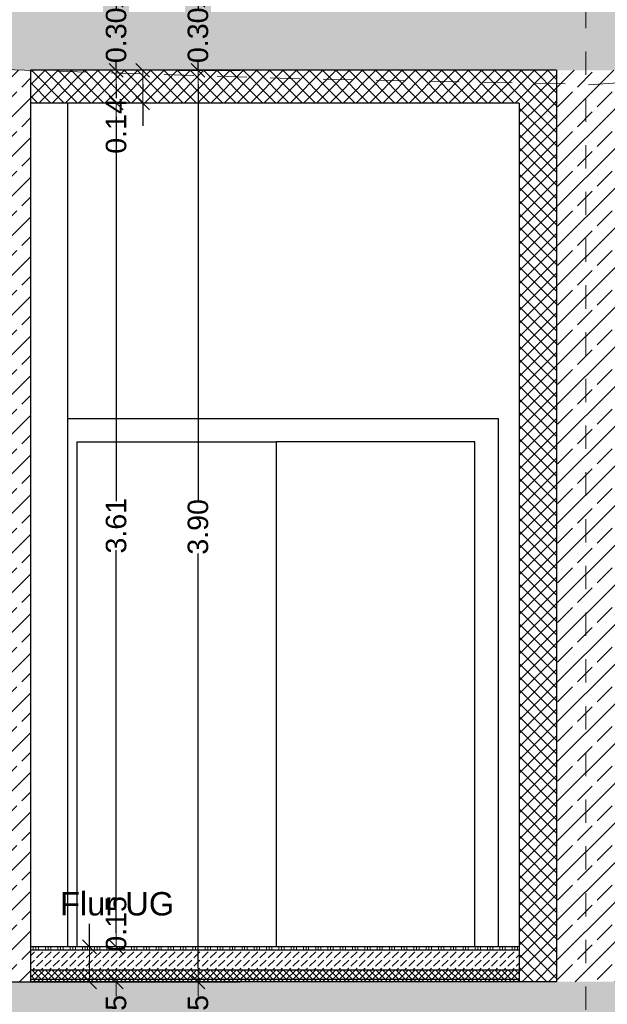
# Model space of a CAD drawing. Header units: metres. Extents: x -14.6 to 48.9, y -22.2 to 2.8.
# Tile 14 of 79: x 5.1 to 7.6, y -14.7 to -10.4. Entities that reach past the tile are written whole.
import ezdxf

# ---------------------------------------------------------------- set-up
doc = ezdxf.new("R2010")
doc.units = ezdxf.units.M
doc.header["$LTSCALE"] = 0.4
doc.header["$MEASUREMENT"] = 0
doc.linetypes.add('Raster', pattern=[0.2, 0.1, -0.05, 0, -0.05])
doc.linetypes.add('Strichlinie_ lang', pattern=[0.529167, 0.3175, -0.211667])
doc.layers.get('0').update_dxf_attribs({"color": 8, "lineweight": 9})
doc.layers.get('Defpoints').update_dxf_attribs({"color": 8, "lineweight": 9})
for name, color, linetype in [('Neubau__ GHIW - Perimeterdämmung', 8, 'Continuous'), ('Neubau__ GHIW - Perimeterdämmung Wand', 8, 'Continuous'), ('Neubau_A-Bodenplatte', 8, 'Continuous'), ('Neubau_A-Decken', 8, 'Continuous'), ('Neubau_A-STB Wände', 8, 'Continuous'), ('Neubau_B-Bodenaufbau', 8, 'Continuous'), ('Neubau_R-Konstruktionsraster gross', 33, 'Continuous'), ('Neubau_T-Bemaßung', 8, 'Continuous'), ('Neubau_T-Text', 8, 'Continuous')]:
    doc.layers.add(name, color=color, linetype=linetype)
doc.layers.add('S-Linien _ Schraffuren.2D', color=8, linetype='Continuous', lineweight=9)
doc.styles.add('ERSTELLTER_STIL_2', font='arial.ttf')
doc.dimstyles.new('ERSTELLTER_STIL__1', dxfattribs={"dimtxt": 0.0875, "dimasz": 0.059375, "dimexe": 0.18, "dimexo": 0.0625, "dimgap": 0, "dimtad": 1, "dimzin": 0, "dimdsep": 46, "dimtxsty": 'ERSTELLTER_STIL_2', "dimblk": 'ARROWHEAD_6', "dimblk1": 'ARROWHEAD_6', "dimblk2": 'ARROWHEAD_6', "dimcen": 0.09, "dimclrd": 7, "dimclre": 7, "dimclrt": 7, "dimazin": 0, "dimtfac": 1, "dimtdec": 4, "dimtmove": 0, "dimatfit": 3, "dimfxl": 1, "dimtolj": 1, "dimtzin": 0, "dimarcsym": 0})
pattern_1 = [(45, (-364.88789, -10.175), (-0.084852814, 0.084852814), []), (45, (-364.93032, -10.13257), (-0.084852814, 0.084852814), [0.09, -0.03])]
pattern_2 = [(45, (-364.88789, -10.175), (-0.0282842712, 0.0282842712), []), (135, (-364.88789, -10.175), (0.0282842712, 0.0282842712), [])]

# ---------------------------------------------------------------- blocks, each defined once
blk = doc.blocks.new('*X265', base_point=(3718.7656, 0))
at = {"layer": 'Neubau_B-Bodenaufbau', "color": 7, "linetype": 'Continuous', "lineweight": 9}
for p, q in [((4088.8156, -4.23), (4088.8156, -4.245)), ((4088.8269, -4.23), (4088.8269, -4.245)), ((4088.8381, -4.23), (4088.8381, -4.245)), ((4088.8681, -4.23), (4088.8681, -4.245)), ((4088.8794, -4.23), (4088.8794, -4.245)), ((4088.8906, -4.23), (4088.8906, -4.245)), ((4088.9206, -4.23), (4088.9206, -4.245)), ((4088.9319, -4.23), (4088.9319, -4.245)), ((4088.9431, -4.23), (4088.9431, -4.245)), ((4088.9731, -4.23), (4088.9731, -4.245)), ((4088.9844, -4.23), (4088.9844, -4.245)), ((4088.9956, -4.23), (4088.9956, -4.245)), ((4089.0256, -4.23), (4089.0256, -4.245)), ((4089.0369, -4.23), (4089.0369, -4.245)), ((4089.0481, -4.23), (4089.0481, -4.245)), ((4089.0781, -4.23), (4089.0781, -4.245)), ((4089.0894, -4.23), (4089.0894, -4.245)), ((4089.1006, -4.23), (4089.1006, -4.245)), ((4089.1306, -4.23), (4089.1306, -4.245)), ((4089.1419, -4.23), (4089.1419, -4.245)), ((4089.1531, -4.23), (4089.1531, -4.245)), ((4089.1831, -4.23), (4089.1831, -4.245)), ((4089.1944, -4.23), (4089.1944, -4.245)), ((4089.2056, -4.23), (4089.2056, -4.245)), ((4089.2356, -4.23), (4089.2356, -4.245)), ((4089.2469, -4.23), (4089.2469, -4.245)), ((4089.2581, -4.23), (4089.2581, -4.245)), ((4089.2881, -4.23), (4089.2881, -4.245)), ((4089.2994, -4.23), (4089.2994, -4.245)), ((4089.3106, -4.23), (4089.3106, -4.245)), ((4089.3406, -4.23), (4089.3406, -4.245)), ((4089.3519, -4.23), (4089.3519, -4.245)), ((4089.3631, -4.23), (4089.3631, -4.245)), ((4089.3931, -4.23), (4089.3931, -4.245)), ((4089.4044, -4.23), (4089.4044, -4.245)), ((4089.4156, -4.23), (4089.4156, -4.245)), ((4089.4456, -4.23), (4089.4456, -4.245)), ((4089.4569, -4.23), (4089.4569, -4.245)), ((4089.4681, -4.23), (4089.4681, -4.245)), ((4089.4981, -4.23), (4089.4981, -4.245)), ((4089.5094, -4.23), (4089.5094, -4.245)), ((4089.5206, -4.23), (4089.5206, -4.245)), ((4089.5506, -4.23), (4089.5506, -4.245)), ((4089.5619, -4.23), (4089.5619, -4.245)), ((4089.5731, -4.23), (4089.5731, -4.245)), ((4089.6031, -4.23), (4089.6031, -4.245)), ((4089.6144, -4.23), (4089.6144, -4.245)), ((4089.6256, -4.23), (4089.6256, -4.245)), ((4089.6556, -4.23), (4089.6556, -4.245)), ((4089.6669, -4.23), (4089.6669, -4.245)), ((4089.6781, -4.23), (4089.6781, -4.245)), ((4089.7081, -4.23), (4089.7081, -4.245)), ((4089.7194, -4.23), (4089.7194, -4.245)), ((4089.7306, -4.23), (4089.7306, -4.245)), ((4089.7606, -4.23), (4089.7606, -4.245)), ((4089.7719, -4.23), (4089.7719, -4.245)), ((4089.7831, -4.23), (4089.7831, -4.245)), ((4089.8131, -4.23), (4089.8131, -4.245)), ((4089.8244, -4.23), (4089.8244, -4.245)), ((4089.8356, -4.23), (4089.8356, -4.245)), ((4089.8656, -4.23), (4089.8656, -4.245)), ((4089.8769, -4.23), (4089.8769, -4.245)), ((4089.8881, -4.23), (4089.8881, -4.245)), ((4089.9181, -4.23), (4089.9181, -4.245)), ((4089.9294, -4.23), (4089.9294, -4.245)), ((4089.9406, -4.23), (4089.9406, -4.245)), ((4089.9706, -4.23), (4089.9706, -4.245)), ((4089.9819, -4.23), (4089.9819, -4.245)), ((4089.9931, -4.23), (4089.9931, -4.245)), ((4090.0231, -4.23), (4090.0231, -4.245)), ((4090.0344, -4.23), (4090.0344, -4.245)), ((4090.0456, -4.23), (4090.0456, -4.245)), ((4090.0756, -4.23), (4090.0756, -4.245)), ((4090.0869, -4.23), (4090.0869, -4.245)), ((4090.0981, -4.23), (4090.0981, -4.245)), ((4090.1281, -4.23), (4090.1281, -4.245)), ((4090.1394, -4.23), (4090.1394, -4.245)), ((4090.1506, -4.23), (4090.1506, -4.245)), ((4090.1806, -4.23), (4090.1806, -4.245)), ((4090.1919, -4.23), (4090.1919, -4.245)), ((4090.2031, -4.23), (4090.2031, -4.245)), ((4090.2331, -4.23), (4090.2331, -4.245)), ((4090.2444, -4.23), (4090.2444, -4.245)), ((4090.2556, -4.23), (4090.2556, -4.245)), ((4090.2856, -4.23), (4090.2856, -4.245)), ((4090.2969, -4.23), (4090.2969, -4.245)), ((4090.3081, -4.23), (4090.3081, -4.245)), ((4090.3381, -4.23), (4090.3381, -4.245)), ((4090.3494, -4.23), (4090.3494, -4.245)), ((4090.3606, -4.23), (4090.3606, -4.245)), ((4090.3906, -4.23), (4090.3906, -4.245)), ((4090.4019, -4.23), (4090.4019, -4.245)), ((4090.4131, -4.23), (4090.4131, -4.245)), ((4090.4431, -4.23), (4090.4431, -4.245)), ((4090.4544, -4.23), (4090.4544, -4.245)), ((4090.4656, -4.23), (4090.4656, -4.245)), ((4090.4956, -4.23), (4090.4956, -4.245)), ((4090.5069, -4.23), (4090.5069, -4.245)), ((4090.5181, -4.23), (4090.5181, -4.245)), ((4090.5481, -4.23), (4090.5481, -4.245)), ((4090.5594, -4.23), (4090.5594, -4.245)), ((4090.5706, -4.23), (4090.5706, -4.245)), ((4090.6006, -4.23), (4090.6006, -4.245)), ((4090.6119, -4.23), (4090.6119, -4.245)), ((4090.6231, -4.23), (4090.6231, -4.245)), ((4090.6531, -4.23), (4090.6531, -4.245)), ((4090.6644, -4.23), (4090.6644, -4.245)), ((4090.6756, -4.23), (4090.6756, -4.245)), ((4090.7056, -4.23), (4090.7056, -4.245)), ((4090.7169, -4.23), (4090.7169, -4.245)), ((4090.7281, -4.23), (4090.7281, -4.245)), ((4090.7581, -4.23), (4090.7581, -4.245)), ((4090.7694, -4.23), (4090.7694, -4.245)), ((4090.7806, -4.23), (4090.7806, -4.245)), ((4090.8106, -4.23), (4090.8106, -4.245)), ((4090.8219, -4.23), (4090.8219, -4.245)), ((4090.8331, -4.23), (4090.8331, -4.245)), ((4090.8631, -4.23), (4090.8631, -4.245)), ((4090.8744, -4.23), (4090.8744, -4.245)), ((4090.8856, -4.23), (4090.8856, -4.245))]:
    blk.add_line(p, q, dxfattribs=at)
blk = doc.blocks.new('ARROWHEAD_6')
at = {"color": 0, "linetype": 'Continuous', "lineweight": 0}
for p, q in [((0, 0), (-1, 0)), ((-0.5, -0.5), (0.5, 0.5))]:
    blk.add_line(p, q, dxfattribs=at)
blk = doc.blocks.new('*D305')
at = {"layer": 'Defpoints', "color": 0, "linetype": 'Continuous', "transparency": 16777216}
for p in [(-0.285, -14.555), (5.5166, -14.555), (-0.285, -14.905)]:
    blk.add_point(p, dxfattribs=at)
at = {"layer": 'Neubau_T-Bemaßung', "linetype": 'Continuous', "lineweight": -2, "transparency": 16777216}
for p, q in [((-0.2225, -14.555), (5.6966, -14.555)), ((5.5166, -14.6144), (5.5166, -14.6162)), ((5.5166, -14.8456), (5.5166, -14.8441)), ((-0.2225, -14.905), (5.6966, -14.905))]:
    blk.add_line(p, q, dxfattribs=at)
at = {"layer": 'Neubau_T-Bemaßung', "linetype": 'Continuous', "lineweight": -2, "transparency": 16777216, "xscale": 0.059375, "yscale": 0.059375, "zscale": 0.059375}
for p, rotation in [((5.5166, -14.555), 90), ((5.5166, -14.905), 270)]:
    blk.add_blockref('ARROWHEAD_6', p, dxfattribs=dict(at, rotation=rotation))
at = {"layer": 'Neubau_T-Bemaßung', "linetype": 'Continuous', "transparency": 16777216, "insert": (5.5166, -14.7301), "char_height": 0.0875, "attachment_point": 5, "rotation": 90, "style": 'ERSTELLTER_STIL_2'}
blk.add_mtext('\\A1;0.35', dxfattribs=at)
blk = doc.blocks.new('*D306')
at = {"layer": 'Defpoints', "color": 0, "linetype": 'Continuous', "transparency": 16777216}
for p in [(5.4027, -14.405), (7.24, -14.405), (-0.285, -14.555)]:
    blk.add_point(p, dxfattribs=at)
at = {"layer": 'Neubau_T-Bemaßung', "linetype": 'Continuous', "lineweight": -2, "transparency": 16777216}
for p, q in [((5.4027, -14.405), (5.4027, -14.3072)), ((7.1775, -14.405), (5.2227, -14.405)), ((5.4027, -14.4956), (5.4027, -14.4644)), ((-0.2225, -14.555), (5.5827, -14.555))]:
    blk.add_line(p, q, dxfattribs=at)
at = {"layer": 'Neubau_T-Bemaßung', "linetype": 'Continuous', "lineweight": -2, "transparency": 16777216, "xscale": 0.059375, "yscale": 0.059375, "zscale": 0.059375}
for p, rotation in [((5.4027, -14.405), 90), ((5.4027, -14.555), 270)]:
    blk.add_blockref('ARROWHEAD_6', p, dxfattribs=dict(at, rotation=rotation))
at = {"layer": 'Neubau_T-Bemaßung', "linetype": 'Continuous', "transparency": 16777216, "insert": (5.5166, -14.3072), "char_height": 0.0875, "attachment_point": 5, "rotation": 90, "style": 'ERSTELLTER_STIL_2'}
blk.add_mtext('\\A1;0.15', dxfattribs=at)
blk = doc.blocks.new('*D307')
at = {"layer": 'Defpoints', "color": 0, "linetype": 'Continuous', "transparency": 16777216}
for p in [(5.5166, -10.795), (7.24, -10.795), (7.24, -14.405)]:
    blk.add_point(p, dxfattribs=at)
at = {"layer": 'Neubau_T-Bemaßung', "linetype": 'Continuous', "lineweight": -2, "transparency": 16777216}
for p, q in [((7.1775, -10.795), (5.3366, -10.795)), ((5.5166, -10.8544), (5.5166, -12.4983)), ((5.5166, -14.3456), (5.5166, -12.7087)), ((7.1775, -14.405), (5.3366, -14.405))]:
    blk.add_line(p, q, dxfattribs=at)
at = {"layer": 'Neubau_T-Bemaßung', "linetype": 'Continuous', "lineweight": -2, "transparency": 16777216, "xscale": 0.059375, "yscale": 0.059375, "zscale": 0.059375}
for p, rotation in [((5.5166, -10.795), 90), ((5.5166, -14.405), 270)]:
    blk.add_blockref('ARROWHEAD_6', p, dxfattribs=dict(at, rotation=rotation))
at = {"layer": 'Neubau_T-Bemaßung', "linetype": 'Continuous', "transparency": 16777216, "insert": (5.5166, -12.6035), "char_height": 0.0875, "attachment_point": 5, "rotation": 90, "style": 'ERSTELLTER_STIL_2'}
blk.add_mtext('\\A1;3.61', dxfattribs=at)
blk = doc.blocks.new('*D308')
at = {"layer": 'Defpoints', "color": 0, "linetype": 'Continuous', "transparency": 16777216}
for p in [(5.6301, -10.655), (5.7105, -10.655), (7.24, -10.795)]:
    blk.add_point(p, dxfattribs=at)
at = {"layer": 'Neubau_T-Bemaßung', "linetype": 'Continuous', "lineweight": -2, "transparency": 16777216}
for p, q in [((5.648, -10.655), (5.4501, -10.655)), ((5.6301, -10.7144), (5.6301, -10.7356)), ((7.1775, -10.795), (5.4501, -10.795)), ((5.6301, -10.795), (5.6301, -10.8931))]:
    blk.add_line(p, q, dxfattribs=at)
at = {"layer": 'Neubau_T-Bemaßung', "linetype": 'Continuous', "lineweight": -2, "transparency": 16777216, "xscale": 0.059375, "yscale": 0.059375, "zscale": 0.059375}
for p, rotation in [((5.6301, -10.655), 90), ((5.6301, -10.795), 270)]:
    blk.add_blockref('ARROWHEAD_6', p, dxfattribs=dict(at, rotation=rotation))
at = {"layer": 'Neubau_T-Bemaßung', "linetype": 'Continuous', "transparency": 16777216, "insert": (5.5166, -10.8931), "char_height": 0.0875, "attachment_point": 5, "rotation": 90, "style": 'ERSTELLTER_STIL_2'}
blk.add_mtext('\\A1;0.14', dxfattribs=at)
blk = doc.blocks.new('*D309')
at = {"layer": 'Defpoints', "color": 0, "linetype": 'Continuous', "transparency": 16777216}
for p in [(5.5166, -10.355), (23.73, -10.355), (5.7105, -10.655)]:
    blk.add_point(p, dxfattribs=at)
at = {"layer": 'Neubau_T-Bemaßung', "linetype": 'Continuous', "lineweight": -2, "transparency": 16777216}
for p, q in [((5.5166, -10.2956), (5.5166, -10.2363)), ((23.6675, -10.355), (5.3366, -10.355)), ((5.5166, -10.355), (5.5166, -10.3917)), ((5.648, -10.655), (5.3366, -10.655)), ((5.5166, -10.655), (5.5166, -10.6186)), ((5.5166, -10.7144), (5.5166, -10.7738))]:
    blk.add_line(p, q, dxfattribs=at)
at = {"layer": 'Neubau_T-Bemaßung', "linetype": 'Continuous', "lineweight": -2, "transparency": 16777216, "xscale": 0.059375, "yscale": 0.059375, "zscale": 0.059375}
for p, rotation in [((5.5166, -10.355), 270), ((5.5166, -10.655), 90)]:
    blk.add_blockref('ARROWHEAD_6', p, dxfattribs=dict(at, rotation=rotation))
at = {"layer": 'Neubau_T-Bemaßung', "linetype": 'Continuous', "transparency": 16777216, "insert": (5.5166, -10.5051), "char_height": 0.0875, "attachment_point": 5, "rotation": 90, "style": 'ERSTELLTER_STIL_2'}
blk.add_mtext('\\A1;0.30', dxfattribs=at)
blk = doc.blocks.new('*D321')
at = {"layer": 'Defpoints', "color": 0, "linetype": 'Continuous', "transparency": 16777216}
for p in [(-0.285, -14.555), (5.8666, -14.555), (-0.285, -14.905)]:
    blk.add_point(p, dxfattribs=at)
at = {"layer": 'Neubau_T-Bemaßung', "linetype": 'Continuous', "lineweight": -2, "transparency": 16777216}
for p, q in [((-0.2225, -14.555), (6.0466, -14.555)), ((5.8666, -14.6144), (5.8666, -14.6162)), ((5.8666, -14.8456), (5.8666, -14.8441)), ((-0.2225, -14.905), (6.0466, -14.905))]:
    blk.add_line(p, q, dxfattribs=at)
at = {"layer": 'Neubau_T-Bemaßung', "linetype": 'Continuous', "lineweight": -2, "transparency": 16777216, "xscale": 0.059375, "yscale": 0.059375, "zscale": 0.059375}
for p, rotation in [((5.8666, -14.555), 90), ((5.8666, -14.905), 270)]:
    blk.add_blockref('ARROWHEAD_6', p, dxfattribs=dict(at, rotation=rotation))
at = {"layer": 'Neubau_T-Bemaßung', "linetype": 'Continuous', "transparency": 16777216, "insert": (5.8666, -14.7301), "char_height": 0.0875, "attachment_point": 5, "rotation": 90, "style": 'ERSTELLTER_STIL_2'}
blk.add_mtext('\\A1;0.35', dxfattribs=at)
blk = doc.blocks.new('*D322')
at = {"layer": 'Defpoints', "color": 0, "linetype": 'Continuous', "transparency": 16777216}
for p in [(5.7105, -10.655), (5.8666, -10.655), (-0.285, -14.555)]:
    blk.add_point(p, dxfattribs=at)
at = {"layer": 'Neubau_T-Bemaßung', "linetype": 'Continuous', "lineweight": -2, "transparency": 16777216}
for p, q in [((5.773, -10.655), (6.0466, -10.655)), ((5.8666, -10.7144), (5.8666, -12.495)), ((5.8666, -14.4956), (5.8666, -12.722)), ((-0.2225, -14.555), (6.0466, -14.555))]:
    blk.add_line(p, q, dxfattribs=at)
at = {"layer": 'Neubau_T-Bemaßung', "linetype": 'Continuous', "lineweight": -2, "transparency": 16777216, "xscale": 0.059375, "yscale": 0.059375, "zscale": 0.059375}
for p, rotation in [((5.8666, -10.655), 90), ((5.8666, -14.555), 270)]:
    blk.add_blockref('ARROWHEAD_6', p, dxfattribs=dict(at, rotation=rotation))
at = {"layer": 'Neubau_T-Bemaßung', "linetype": 'Continuous', "transparency": 16777216, "insert": (5.8666, -12.6085), "char_height": 0.0875, "attachment_point": 5, "rotation": 90, "style": 'ERSTELLTER_STIL_2'}
blk.add_mtext('\\A1;3.90', dxfattribs=at)
blk = doc.blocks.new('*D323')
at = {"layer": 'Defpoints', "color": 0, "linetype": 'Continuous', "transparency": 16777216}
for p in [(5.8666, -10.355), (23.73, -10.355), (5.7105, -10.655)]:
    blk.add_point(p, dxfattribs=at)
at = {"layer": 'Neubau_T-Bemaßung', "linetype": 'Continuous', "lineweight": -2, "transparency": 16777216}
for p, q in [((5.8666, -10.2956), (5.8666, -10.2363)), ((23.6675, -10.355), (5.6866, -10.355)), ((5.8666, -10.355), (5.8666, -10.3917)), ((5.773, -10.655), (6.0466, -10.655)), ((5.8666, -10.655), (5.8666, -10.6186)), ((5.8666, -10.7144), (5.8666, -10.7738))]:
    blk.add_line(p, q, dxfattribs=at)
at = {"layer": 'Neubau_T-Bemaßung', "linetype": 'Continuous', "lineweight": -2, "transparency": 16777216, "xscale": 0.059375, "yscale": 0.059375, "zscale": 0.059375}
for p, rotation in [((5.8666, -10.355), 270), ((5.8666, -10.655), 90)]:
    blk.add_blockref('ARROWHEAD_6', p, dxfattribs=dict(at, rotation=rotation))
at = {"layer": 'Neubau_T-Bemaßung', "linetype": 'Continuous', "transparency": 16777216, "insert": (5.8666, -10.5051), "char_height": 0.0875, "attachment_point": 5, "rotation": 90, "style": 'ERSTELLTER_STIL_2'}
blk.add_mtext('\\A1;0.30', dxfattribs=at)

msp = doc.modelspace()

# ---------------------------------------------------------------- hatches: boundary and pattern name
at = {"layer": 'Neubau__ GHIW - Perimeterdämmung', "linetype": 'Continuous'}
h = msp.add_hatch(dxfattribs=at)
h.set_pattern_fill('DÄMMUNG__HART_1_0002', color=256, style=0, pattern_type=2)
h.set_pattern_definition(pattern_2)
h.paths.add_polyline_path([(5.15, -10.795), (7.4, -10.795), (7.4, -10.655), (5.15, -10.655)])
at = {"layer": 'Neubau__ GHIW - Perimeterdämmung Wand', "linetype": 'Continuous'}
h = msp.add_hatch(dxfattribs=at)
h.set_pattern_fill('DÄMMUNG__HART_1_0002', color=256, style=0, pattern_type=2)
h.set_pattern_definition(pattern_2)
h.paths.add_polyline_path([(7.24, -10.795), (7.24, -14.555), (7.4, -14.555), (7.4, -10.795)])
at = {"layer": 'Neubau_A-Bodenplatte', "linetype": 'Continuous'}
h = msp.add_hatch(dxfattribs=at)
h.set_pattern_fill('BETON__STAHLBETON_0002', color=256, style=0, pattern_type=2)
h.set_pattern_definition(pattern_1)
h.paths.add_polyline_path([(-0.285, -14.905), (15.36, -14.905), (15.36, -14.555), (-0.285, -14.555)])
at = {"layer": 'Neubau_A-Decken', "linetype": 'Continuous'}
h = msp.add_hatch(dxfattribs=at)
h.set_pattern_fill('BETON__STAHLBETON_0002', color=256, style=0, pattern_type=2)
h.set_pattern_definition(pattern_1)
h.paths.add_polyline_path([(1.825, -10.355), (1.825, -10.655), (15.2, -10.655), (15.2, -10.355)])
at = {"layer": 'Neubau_A-STB Wände', "linetype": 'Continuous'}
h = msp.add_hatch(dxfattribs=at)
h.set_pattern_fill('BETON__STAHLBETON_0002', color=256, style=0, pattern_type=2)
h.set_pattern_definition(pattern_1)
h.paths.add_polyline_path([(4.9, -10.655), (4.9, -14.555), (5.15, -14.555), (5.15, -10.655)])
h = msp.add_hatch(dxfattribs=at)
h.set_pattern_fill('BETON__STAHLBETON_0002', color=256, style=0, pattern_type=2)
h.set_pattern_definition(pattern_1)
h.paths.add_polyline_path([(7.4, -14.555), (7.65, -14.555), (7.65, -10.655), (7.4, -10.655)])
at = {"layer": 'Neubau_B-Bodenaufbau', "linetype": 'Continuous'}
h = msp.add_hatch(dxfattribs=at)
h.set_pattern_fill('BETON__UNBEWEHRT_0002', color=256, style=0, pattern_type=2)
h.set_pattern_definition([(45, (-364.88789, -10.175), (-0.035355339, 0.035355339), [0.0375, -0.0125]), (45, (-364.88789, -10.139645), (-0.035355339, 0.035355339), [0.0375, -0.0125])])
h.paths.add_polyline_path([(5.15, -14.42), (5.15, -14.505), (7.24, -14.505), (7.24, -14.42)])
h = msp.add_hatch(dxfattribs=at)
h.set_pattern_fill('DÄMMUNG__HART_2_0002', color=256, style=0, pattern_type=2)
h.set_pattern_definition([(45, (-364.88789, -10.175), (-0.0141421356, 0.0141421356), []), (135, (-364.88789, -10.175), (0.0141421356, 0.0141421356), [])])
h.paths.add_polyline_path([(5.15, -14.505), (5.15, -14.545), (7.24, -14.545), (7.24, -14.505)])
h = msp.add_hatch(dxfattribs=at)
h.set_pattern_fill('GUßASPHALT_0002', color=256, style=0, pattern_type=2)
h.set_pattern_definition([(45, (-364.88789, -10.175), (-0.0176776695, 0.0176776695), []), (135, (-364.88789, -10.175), (0.0176776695, 0.0176776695), [])])
h.paths.add_polyline_path([(5.15, -14.555), (7.24, -14.555), (7.24, -14.545), (5.15, -14.545)])

# ---------------------------------------------------------------- linework, layer by layer
at = {"layer": 'Neubau__ GHIW - Perimeterdämmung', "linetype": 'Continuous'}
msp.add_line((7.24, -10.795), (5.15, -10.795), dxfattribs=at)
at = {"layer": 'Neubau__ GHIW - Perimeterdämmung Wand', "linetype": 'Continuous'}
for p, q in [((5.31, -14.405), (5.31, -10.795)), ((7.24, -10.795), (7.24, -14.405)), ((5.31, -12.145), (7.15, -12.145)), ((7.15, -12.145), (7.15, -14.405))]:
    msp.add_line(p, q, dxfattribs=at)
at = {"layer": 'Neubau__ GHIW - Perimeterdämmung Wand', "linetype": 'Continuous', "flags": 128}
msp.add_lwpolyline([(7.24, -14.405), (7.24, -14.42), (7.24, -14.505), (7.24, -14.545), (7.24, -14.555)], dxfattribs=at)
at = {"layer": 'Neubau_A-Bodenplatte', "linetype": 'Continuous', "flags": 128}
msp.add_lwpolyline([(7.4, -14.555), (7.24, -14.555), (5.15, -14.555)], dxfattribs=at)
at = {"layer": 'Neubau_A-Decken', "linetype": 'Continuous'}
msp.add_line((7.4, -10.655), (5.15, -10.655), dxfattribs=at)
at = {"layer": 'Neubau_A-STB Wände', "linetype": 'Continuous'}
for p, q in [((5.15, -10.655), (5.15, -10.795)), ((5.15, -10.795), (5.15, -14.405)), ((5.35, -14.405), (5.35, -12.245)), ((5.35, -12.245), (6.2, -12.245)), ((7.05, -12.245), (6.2, -12.245)), ((6.2, -12.245), (6.2, -14.405)), ((7.05, -14.405), (7.05, -12.245))]:
    msp.add_line(p, q, dxfattribs=at)
at = {"layer": 'Neubau_A-STB Wände', "linetype": 'Continuous', "flags": 128}
for points in [[(7.4, -10.655), (7.4, -10.795), (7.4, -14.555)], [(5.15, -14.405), (5.15, -14.42), (5.15, -14.505), (5.15, -14.545), (5.15, -14.555)]]:
    msp.add_lwpolyline(points, dxfattribs=at)
at = {"layer": 'Neubau_B-Bodenaufbau', "linetype": 'Continuous'}
for p, q in [((7.24, -14.405), (5.15, -14.405)), ((7.24, -14.42), (5.15, -14.42)), ((7.24, -14.505), (5.15, -14.505)), ((7.24, -14.545), (5.15, -14.545))]:
    msp.add_line(p, q, dxfattribs=at)
at = {"layer": 'Neubau_R-Konstruktionsraster gross', "linetype": 'Raster', "lineweight": 9}
msp.add_line((7.525, -1.175), (7.525, -15.175), dxfattribs=at)
at = {"layer": 'S-Linien _ Schraffuren.2D', "linetype": 'Strichlinie_ lang', "flags": 128}
msp.add_lwpolyline([(14.4709, -10.7666), (14.2466, -10.77), (12.6384, -10.7496), (12.5776, -10.7462), (12.5384, -10.7468), (12.5367, -10.7471), (10.7952, -10.7476), (10.6259, -10.7489), (9.3286, -10.7343), (8.505, -10.7258), (8.3158, -10.7246), (8.2977, -10.7285), (8.2974, -10.7285), (8.0375, -10.7179), (8.0167, -10.7124), (7.6854, -10.7073), (7.5074, -10.7185), (7.4824, -10.7131), (6.3574, -10.6928), (4.2586, -10.6272), (4.2566, -10.6272), (2.9363, -10.6479), (2.2898, -10.6583), (2.1954, -10.6575), (1.2107, -10.6313), (-3.1708, -10.5156), (-4.475, -10.49)], dxfattribs=at)

# ---------------------------------------------------------------- block references
at = {"layer": 'Neubau_B-Bodenaufbau'}
msp.add_blockref('*X265', (-364.8879, -10.175), dxfattribs=at)

# ---------------------------------------------------------------- texts
at = {"layer": 'Neubau_T-Text', "linetype": 'Continuous', "insert": (5.2761, -14.2724), "char_height": 0.1, "attachment_point": 7, "style": 'ERSTELLTER_STIL_2'}
msp.add_mtext('\\A1;Flur UG', dxfattribs=at)

# ---------------------------------------------------------------- dimensions: what is measured, and where the dimension line sits
at = {"layer": 'Neubau_T-Bemaßung', "linetype": 'Continuous'}
for base, p1, p2, picture, middle in [((5.5166, -10.355), (5.7105, -10.655), (23.73, -10.355), '*D309', (5.5166, -10.5051)), ((5.8666, -10.355), (5.7105, -10.655), (23.73, -10.355), '*D323', (5.8666, -10.5051)), ((5.8666, -10.655), (-0.285, -14.555), (5.7105, -10.655), '*D322', (5.8666, -12.6085)), ((5.6301, -10.655), (7.24, -10.795), (5.7105, -10.655), '*D308', (5.5166, -10.8931)), ((5.5166, -10.795), (7.24, -14.405), (7.24, -10.795), '*D307', (5.5166, -12.6035)), ((5.4027, -14.405), (-0.285, -14.555), (7.24, -14.405), '*D306', (5.5166, -14.3072)), ((5.5166, -14.555), (-0.285, -14.905), (-0.285, -14.555), '*D305', (5.5166, -14.7301)), ((5.8666, -14.555), (-0.285, -14.905), (-0.285, -14.555), '*D321', (5.8666, -14.7301))]:
    dim = msp.add_linear_dim(base=base, p1=p1, p2=p2, angle=90, dimstyle='ERSTELLTER_STIL__1', override={"dimclrd": 256, "dimclre": 256, "dimclrt": 256}, dxfattribs=at)
    dim.commit()
    dim.dimension.update_dxf_attribs({"geometry": picture, "text_midpoint": middle, "dimtype": 160, "text_rotation": 90})

doc.saveas('drawing.dxf')
